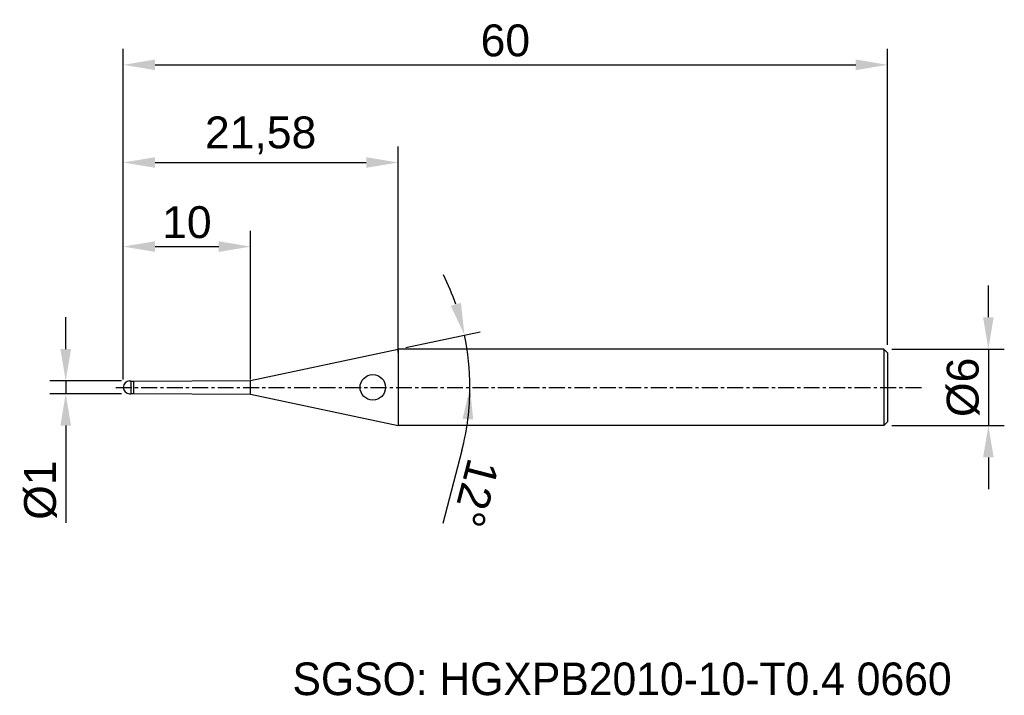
# Model space of a CAD drawing. Header units: millimetres. Extents: x 7885.8 to 7963.1, y 6079.1 to 6132.1.
import ezdxf
from ezdxf.enums import TextEntityAlignment as Align

# ---------------------------------------------------------------- set-up
doc = ezdxf.new("R2010")
doc.units = ezdxf.units.MM
doc.linetypes.add('CENTER', pattern=[2, 1.25, -0.25, 0.25, -0.25])
for name, color, linetype, lineweight in [('1', 4, 'Continuous', 25), ('SK1', 4, 'Continuous', 25), ('SK4', 2, 'Continuous', 25), ('SK6', 5, 'Continuous', 25)]:
    doc.layers.add(name, color=color, linetype=linetype, lineweight=lineweight)
doc.styles.add('MS PGothic', font='txt')
doc.styles.get("Standard").update_dxf_attribs({"font": 'arial.ttf'})
doc.dimstyles.new('ISO-25', dxfattribs={"dimtxt": 2.5, "dimasz": 2.5, "dimexe": 1.25, "dimexo": 0.625, "dimtad": 1, "dimtxsty": 'Standard', "dimcen": 2.5, "dimadec": 0, "dimazin": 0, "dimtfac": 1, "dimtmove": 0, "dimatfit": 3, "dimfxl": 1, "dimarcsym": 0})

# ---------------------------------------------------------------- blocks, each defined once
blk = doc.blocks.new('*D27')
at = {"color": 0, "linetype": 'ByBlock', "lineweight": -2, "transparency": 16777216}
for p, q in [((7961.829, 6108.788), (7961.829, 6111.288)), ((7954.237, 6106.288), (7963.079, 6106.288)), ((7961.829, 6106.288), (7961.829, 6100.288)), ((7954.237, 6100.288), (7963.079, 6100.288)), ((7961.829, 6097.788), (7961.829, 6095.288))]:
    blk.add_line(p, q, dxfattribs=at)
at = {"color": 0, "linetype": 'ByBlock', "transparency": 16777216}
for points in [[(7961.412, 6108.788), (7962.246, 6108.788), (7961.829, 6106.288)], [(7961.412, 6097.788), (7962.246, 6097.788), (7961.829, 6100.288)]]:
    blk.add_solid(points, dxfattribs=at)
at = {"layer": 'Defpoints', "color": 0, "linetype": 'ByBlock', "transparency": 16777216}
for p in [(7953.612, 6106.288), (7953.612, 6100.288), (7961.829, 6100.288)]:
    blk.add_point(p, dxfattribs=at)
at = {"color": 0, "linetype": 'ByBlock', "transparency": 16777216, "insert": (7959.858, 6103.288), "char_height": 2.5, "attachment_point": 5, "rotation": 90}
blk.add_mtext('{\\fArial|b0|i0|c134|p34;%%C}6', dxfattribs=at)
blk = doc.blocks.new('*D28')
at = {"color": 0, "linetype": 'ByBlock', "lineweight": -2, "transparency": 16777216}
for p, q in [((7889.399, 6106.288), (7889.399, 6108.788)), ((7893.787, 6103.788), (7888.149, 6103.788)), ((7889.399, 6103.788), (7889.399, 6102.788)), ((7893.787, 6102.788), (7888.149, 6102.788)), ((7889.399, 6100.288), (7889.399, 6092.662))]:
    blk.add_line(p, q, dxfattribs=at)
at = {"color": 0, "linetype": 'ByBlock', "transparency": 16777216}
for points in [[(7888.982, 6106.288), (7889.816, 6106.288), (7889.399, 6103.788)], [(7888.982, 6100.288), (7889.816, 6100.288), (7889.399, 6102.788)]]:
    blk.add_solid(points, dxfattribs=at)
at = {"layer": 'Defpoints', "color": 0, "linetype": 'ByBlock', "transparency": 16777216}
for p in [(7894.412, 6103.788), (7889.399, 6102.788), (7894.412, 6102.788)]:
    blk.add_point(p, dxfattribs=at)
at = {"color": 0, "linetype": 'ByBlock', "transparency": 16777216, "insert": (7887.428, 6095.225), "char_height": 2.5, "attachment_point": 5, "rotation": 90}
blk.add_mtext('{\\fArial|b0|i0|c134|p34;%%C}1', dxfattribs=at)
blk = doc.blocks.new('*D30')
at = {"color": 0, "linetype": 'ByBlock', "lineweight": -2, "transparency": 16777216}
for p, q in [((7893.912, 6103.913), (7893.912, 6115.584)), ((7903.912, 6103.913), (7903.912, 6115.584)), ((7896.412, 6114.334), (7901.412, 6114.334))]:
    blk.add_line(p, q, dxfattribs=at)
at = {"color": 0, "linetype": 'ByBlock', "transparency": 16777216}
for points in [[(7896.412, 6114.751), (7896.412, 6113.917), (7893.912, 6114.334)], [(7901.412, 6114.751), (7901.412, 6113.917), (7903.912, 6114.334)]]:
    blk.add_solid(points, dxfattribs=at)
at = {"layer": 'Defpoints', "color": 0, "linetype": 'ByBlock', "transparency": 16777216}
for p in [(7903.912, 6114.334), (7893.912, 6103.288), (7903.912, 6103.288)]:
    blk.add_point(p, dxfattribs=at)
at = {"color": 0, "linetype": 'ByBlock', "transparency": 16777216, "insert": (7898.912, 6116.235), "char_height": 2.5, "attachment_point": 5}
blk.add_mtext('10', dxfattribs=at)
blk = doc.blocks.new('*D31')
at = {"color": 0, "linetype": 'ByBlock', "lineweight": -2, "transparency": 16777216}
for p, q in [((7893.912, 6103.913), (7893.912, 6122.183)), ((7915.489, 6106.023), (7915.489, 6122.183)), ((7896.412, 6120.933), (7912.989, 6120.933))]:
    blk.add_line(p, q, dxfattribs=at)
at = {"color": 0, "linetype": 'ByBlock', "transparency": 16777216}
for points in [[(7896.412, 6121.35), (7896.412, 6120.517), (7893.912, 6120.933)], [(7912.989, 6121.35), (7912.989, 6120.517), (7915.489, 6120.933)]]:
    blk.add_solid(points, dxfattribs=at)
at = {"layer": 'Defpoints', "color": 0, "linetype": 'ByBlock', "transparency": 16777216}
for p in [(7915.489, 6120.933), (7915.489, 6105.398), (7893.912, 6103.288)]:
    blk.add_point(p, dxfattribs=at)
at = {"color": 0, "linetype": 'ByBlock', "transparency": 16777216, "insert": (7904.7, 6123.061), "char_height": 2.5, "attachment_point": 5}
blk.add_mtext('21,58', dxfattribs=at)
blk = doc.blocks.new('*D32')
at = {"color": 0, "linetype": 'ByBlock', "lineweight": -2, "transparency": 16777216}
for p, q in [((7893.912, 6103.913), (7893.912, 6129.848)), ((7953.912, 6106.613), (7953.912, 6129.848)), ((7896.412, 6128.598), (7951.412, 6128.598))]:
    blk.add_line(p, q, dxfattribs=at)
at = {"color": 0, "linetype": 'ByBlock', "transparency": 16777216}
for points in [[(7896.412, 6129.014), (7896.412, 6128.181), (7893.912, 6128.598)], [(7951.412, 6129.014), (7951.412, 6128.181), (7953.912, 6128.598)]]:
    blk.add_solid(points, dxfattribs=at)
at = {"layer": 'Defpoints', "color": 0, "linetype": 'ByBlock', "transparency": 16777216}
for p in [(7953.912, 6128.598), (7953.912, 6105.988), (7893.912, 6103.288)]:
    blk.add_point(p, dxfattribs=at)
at = {"color": 0, "linetype": 'ByBlock', "transparency": 16777216, "insert": (7923.912, 6130.499), "char_height": 2.5, "attachment_point": 5}
blk.add_mtext('60', dxfattribs=at)
blk = doc.blocks.new('*D35')
at = {"color": 0, "linetype": 'ByBlock', "lineweight": -2, "transparency": 16777216}
for p, q in [((7916.1, 6106.418), (7921.922, 6107.656)), ((7920.499, 6098.328), (7919.013, 6092.599))]:
    blk.add_line(p, q, dxfattribs=at)
for start, end in [(19.25503, 26.51007), (0, 12), (345.46064, 0), (345.48993, 352.74497)]:
    blk.add_arc((7901.375, 6103.288), 19.757, start, end, dxfattribs=at)
at = {"color": 0, "linetype": 'ByBlock', "transparency": 16777216}
for points in [[(7920.427, 6109.916), (7919.625, 6109.691), (7920.7, 6107.396)], [(7920.557, 6100.82), (7921.389, 6100.767), (7921.131, 6103.288)]]:
    blk.add_solid(points, dxfattribs=at)
at = {"layer": 'Defpoints', "color": 0, "linetype": 'ByBlock', "transparency": 16777216}
for p in [(7915.489, 6106.288), (7920.939, 6106.038), (7903.912, 6103.827), (7893.331, 6103.288), (7956.838, 6103.288)]:
    blk.add_point(p, dxfattribs=at)
at = {"color": 0, "linetype": 'ByBlock', "transparency": 16777216, "insert": (7921.576, 6094.992), "char_height": 2.5, "attachment_point": 5, "rotation": 255.46064}
blk.add_mtext('12°', dxfattribs=at)

msp = doc.modelspace()

# ---------------------------------------------------------------- linework, layer by layer
at = {"color": 4, "linetype": 'ByBlock'}
for p, q in [((7915.489, 6106.288), (7915.489, 6100.288)), ((7903.912, 6102.749), (7903.912, 6103.827))]:
    msp.add_line(p, q, dxfattribs=at)
at = {"layer": '1', "color": 4, "linetype": 'Continuous'}
msp.add_circle((7913.506, 6103.288), 1, dxfattribs=at)
at = {"layer": 'SK1', "color": 4, "linetype": 'Continuous'}
for p, q in [((7903.912, 6103.827), (7915.489, 6106.288)), ((7903.912, 6102.749), (7915.489, 6100.288))]:
    msp.add_line(p, q, dxfattribs=at)
at = {"layer": 'SK1', "linetype": 'Continuous'}
for p, q in [((7953.612, 6106.288), (7915.489, 6106.288)), ((7953.612, 6106.288), (7953.912, 6105.988)), ((7953.612, 6106.288), (7953.612, 6100.288)), ((7953.912, 6105.988), (7953.912, 6100.588)), ((7894.412, 6103.788), (7894.512, 6103.788)), ((7894.512, 6103.788), (7894.512, 6102.813)), ((7894.512, 6103.763), (7894.712, 6103.763)), ((7894.712, 6103.763), (7903.912, 6103.827)), ((7894.712, 6103.763), (7894.712, 6102.813)), ((7894.412, 6102.788), (7894.512, 6102.788)), ((7894.512, 6102.788), (7894.512, 6102.813)), ((7894.512, 6102.813), (7894.712, 6102.813)), ((7894.712, 6102.813), (7903.912, 6102.749)), ((7953.612, 6100.288), (7915.489, 6100.288)), ((7953.912, 6100.588), (7953.612, 6100.288))]:
    msp.add_line(p, q, dxfattribs=at)
for start, end in [(90, 180), (180, 270)]:
    msp.add_arc((7894.412, 6103.288), 0.5, start, end, dxfattribs=at)
at = {"layer": 'SK4', "linetype": 'CENTER'}
msp.add_line((7893.331, 6103.288), (7956.838, 6103.288), dxfattribs=at)

# ---------------------------------------------------------------- texts
at = {"layer": 'SK6', "color": 5, "linetype": 'Continuous', "style": 'MS PGothic'}
msp.add_text('SGSO: HGXPB2010-10-T0.4 0660', height=2.55961, dxfattribs=at).set_placement((7907.202, 6078.369), align=Align.BOTTOM_LEFT)

# ---------------------------------------------------------------- dimensions: what is measured, and where the dimension line sits
at = {"linetype": 'ByBlock'}
for base, p2, picture, middle in [((7953.912, 6128.598), (7953.912, 6105.988), '*D32', (7923.912, 6130.499)), ((7915.489, 6120.933), (7915.489, 6105.398), '*D31', (7904.7, 6123.061)), ((7903.912, 6114.334), (7903.912, 6103.288), '*D30', (7898.912, 6116.235))]:
    dim = msp.add_linear_dim(base=base, p1=(7893.912, 6103.288), p2=p2, dimstyle='ISO-25', dxfattribs=at)
    dim.commit()
    dim.dimension.update_dxf_attribs({"geometry": picture, "text_midpoint": middle})
dim = msp.add_angular_dim_2l(base=(7920.939, 6106.038), line1=((7893.331, 6103.288), (7956.838, 6103.288)), line2=((7903.912, 6103.827), (7915.489, 6106.288)), dimstyle='ISO-25', dxfattribs=at)
dim.commit()
dim.dimension.update_dxf_attribs({"geometry": '*D35', "text_midpoint": (7921.576, 6094.992)})
for base, p1, p2, picture, middle in [((7961.829, 6100.288), (7953.612, 6106.288), (7953.612, 6100.288), '*D27', (7959.858, 6103.288)), ((7889.399, 6102.788), (7894.412, 6103.788), (7894.412, 6102.788), '*D28', (7887.428, 6095.225))]:
    dim = msp.add_linear_dim(base=base, p1=p1, p2=p2, angle=90, text='{\\fArial|b0|i0|c134|p34;%%C}<>', dimstyle='ISO-25', dxfattribs=at)
    dim.commit()
    dim.dimension.update_dxf_attribs({"geometry": picture, "text_midpoint": middle})

doc.saveas('drawing.dxf')
